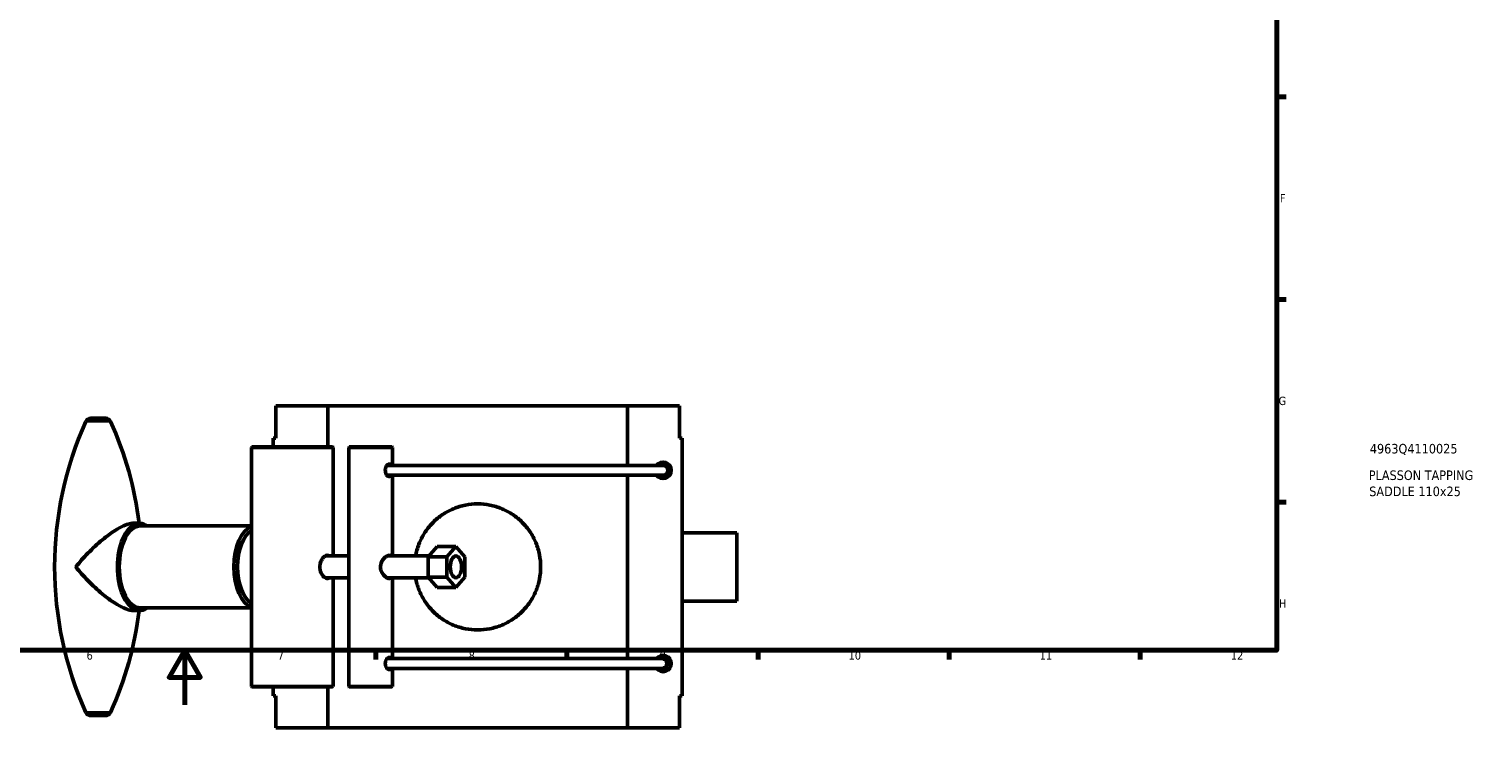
# Model space of a CAD drawing. Header units: millimetres. Extents: x 0 to 1084, y -8 to 1311.
# Tile 2 of 6: x 363 to 897, y -8 to 248. Entities that reach past the tile are written whole.
import ezdxf

# ---------------------------------------------------------------- set-up
doc = ezdxf.new("R2010")
doc.units = ezdxf.units.MM
for name, color, linetype, lineweight in [('Border (ANSI)', 7, 'Continuous', 70), ('Title (ISO)', 7, 'Continuous', 50), ('Visible (ANSI)', 7, 'Continuous', 50), ('Visible Narrow (ANSI)', 7, 'Continuous', 35)]:
    doc.layers.add(name, color=color, linetype=linetype, lineweight=lineweight)
doc.styles.add('Note Text (ANSI)', font='tahoma.ttf')
doc.styles.add('Note Text (ISO)', font='tahoma.ttf')

# ---------------------------------------------------------------- blocks, each defined once
blk = doc.blocks.new('Borders Default Border')
at = {"layer": 'Border (ANSI)'}
for p, q in [((821, 222.75), (824.45, 222.75)), ((821, 148.5), (824.45, 148.5)), ((821, 74.25), (824.45, 74.25)), ((490.58, 20), (490.58, 16.55)), ((560.67, 20), (560.67, 16.55)), ((630.75, 20), (630.75, 16.55)), ((700.83, 20), (700.83, 16.55)), ((770.92, 20), (770.92, 16.55))]:
    blk.add_line(p, q, dxfattribs=at)
at = {"layer": 'Border (ANSI)', "flags": 128}
for points in [[(20, 20), (20, 574), (821, 574), (821, 20), (20, 20)], [(420.5, 0), (420.5, 20), (414.73, 10), (426.27, 10), (420.5, 20)]]:
    blk.add_lwpolyline(points, dxfattribs=at)
at = {"layer": 'Border (ANSI)', "attachment_point": 7, "style": 'Note Text (ANSI)'}
for s, insert, char_height in [('F', (822.14, 184.1), 3.05), ('G', (821.66, 109.79), 3.05), ('H', (821.81, 35.6), 3.05), ('6', (384.49, 16.49), 3.05), ('7', (454.6, 16.55), 3.05), ('8', (524.63, 16.48), 3.05), ('9', (594.7, 16.49), 3.05), ('10', (663.96, 16.49), 3.048), ('11', (734.04, 16.55), 3.048), ('12', (804.13, 16.55), 3.048)]:
    blk.add_mtext(s, dxfattribs=dict(at, insert=insert, char_height=char_height))
blk = doc.blocks.new('Title Blocks ISO')
at = {"layer": 'Title (ISO)', "style": 'Note Text (ISO)'}
for tag, p in [('PART_NUMBER_001', (34.13, 72.11)), ('DESCRIPTION_001', (33.74, 62.38)), ('DESCRIPTION_002', (33.91, 56.47))]:
    blk.add_attdef(tag, p, '', height=3.5, dxfattribs=at)

msp = doc.modelspace()

# ---------------------------------------------------------------- linework, layer by layer
at = {"layer": 'Visible (ANSI)'}
for p, q in [((453.926, 97.729), (453.926, 109.529)), ((453.926, 109.529), (472.926, 109.529)), ((472.926, 109.529), (472.926, 94.529)), ((472.926, 109.529), (582.926, 109.529)), ((582.926, 109.529), (601.926, 109.529)), ((582.926, 87.729), (582.926, 109.529)), ((601.926, 109.529), (601.926, 97.729)), ((391.496, 105.029), (386.066, 105.029)), ((452.926, 94.529), (452.926, 97.729)), ((453.926, 97.729), (452.926, 97.729)), ((601.926, 97.729), (602.926, 97.729)), ((602.926, 3.329), (602.926, 97.729)), ((445.126, 94.529), (444.926, 94.329)), ((474.926, 94.329), (444.926, 94.329)), ((444.926, 6.729), (444.926, 94.329)), ((445.126, 94.529), (474.726, 94.529)), ((474.726, 94.529), (474.926, 94.329)), ((474.926, 54.529), (474.926, 94.329)), ((480.853, 94.529), (480.653, 94.329)), ((496.653, 94.329), (480.653, 94.329)), ((480.653, 87.738), (480.653, 94.329)), ((480.853, 94.529), (496.453, 94.529)), ((496.453, 94.529), (496.653, 94.329)), ((496.653, 87.729), (496.653, 94.329)), ((595.926, 87.729), (494.662, 87.729)), ((597.726, 83.529), (597.726, 85.929)), ((480.653, 51.571), (480.653, 84.12)), ((494.662, 84.129), (595.926, 84.129)), ((496.653, 54.529), (496.653, 84.129)), ((582.926, 16.929), (582.926, 84.129)), ((594.126, 84.129), (594.126, 83.529)), ((403.782, 66.529), (401.647, 66.529)), ((444.926, 65.529), (404.21, 65.529)), ((602.926, 63.029), (622.926, 63.029)), ((622.926, 38.029), (622.926, 63.029)), ((471.985, 54.529), (480.653, 54.529)), ((494.66, 54.529), (509.948, 54.529)), ((509.725, 54.279), (513.07, 58.029)), ((509.725, 54.279), (516.583, 54.279)), ((509.725, 46.779), (509.725, 54.279)), ((519.928, 58.029), (513.07, 58.029)), ((519.928, 58.029), (516.583, 54.279)), ((516.583, 54.279), (516.583, 46.779)), ((523.273, 54.279), (519.928, 58.029)), ((523.273, 46.779), (523.273, 54.279)), ((480.653, 16.938), (480.653, 49.487)), ((471.985, 46.529), (480.653, 46.529)), ((474.926, 6.729), (474.926, 46.529)), ((494.66, 46.529), (509.948, 46.529)), ((496.653, 16.929), (496.653, 46.529)), ((509.725, 46.779), (516.583, 46.779)), ((513.07, 43.029), (509.725, 46.779)), ((513.07, 43.029), (519.928, 43.029)), ((516.583, 46.779), (519.928, 43.029)), ((519.928, 43.029), (523.273, 46.779)), ((602.926, 38.029), (622.926, 38.029)), ((403.782, 34.529), (401.647, 34.529)), ((444.926, 35.529), (404.21, 35.529)), ((595.926, 16.929), (494.662, 16.929)), ((594.126, 17.529), (594.126, 16.929)), ((597.726, 15.129), (597.726, 17.529)), ((480.653, 6.729), (480.653, 13.32)), ((494.662, 13.329), (595.926, 13.329)), ((496.653, 6.729), (496.653, 13.329)), ((582.926, -8.471), (582.926, 13.329)), ((444.926, 6.729), (474.926, 6.729)), ((445.126, 6.529), (444.926, 6.729)), ((474.726, 6.529), (445.126, 6.529)), ((452.926, 3.329), (452.926, 6.529)), ((472.926, 6.529), (472.926, -8.471)), ((474.726, 6.529), (474.926, 6.729)), ((480.653, 6.729), (496.653, 6.729)), ((480.853, 6.529), (480.653, 6.729)), ((496.453, 6.529), (480.853, 6.529)), ((496.453, 6.529), (496.653, 6.729)), ((452.926, 3.329), (453.926, 3.329)), ((453.926, -8.471), (453.926, 3.329)), ((601.926, 3.329), (601.926, -8.471)), ((602.926, 3.329), (601.926, 3.329)), ((391.496, -3.971), (386.066, -3.971)), ((472.926, -8.471), (453.926, -8.471)), ((582.926, -8.471), (472.926, -8.471)), ((601.926, -8.471), (582.926, -8.471))]:
    msp.add_line(p, q, dxfattribs=at)
for centre, radius, start, end in [((502.542, 50.529), 129.76, 155.73702, 204.26298), ((386.066, 103.029), 2, 90, 155.73702), ((391.496, 103.029), 2, 24.26298, 90), ((275.021, 50.529), 129.76, 7.08283, 24.26298), ((595.926, 85.929), 3, 216.8699, 143.1301), ((595.926, 85.929), 1.8, 270, 90), ((275.021, 50.529), 129.76, 335.73702, 352.91717), ((595.926, 15.129), 3, 216.8699, 143.1301), ((595.926, 15.129), 1.8, 262.50346, 97.49654), ((386.066, -1.971), 2, 204.26298, 270), ((391.496, -1.971), 2, 270, 335.73702)]:
    msp.add_arc(centre, radius, start, end, dxfattribs=at)
for centre, major_axis, start_param, end_param in [((404.21, 50.529), (0, -15), 3.1415927, 6.2831853), ((446.211, 50.529), (0, 15), 0.1671498, 2.9744428), ((447.069, 50.529), (0, -14), 3.4432818, 5.9814962)]:
    msp.add_ellipse(centre, major_axis=major_axis, ratio=0.5150381, start_param=start_param, end_param=end_param, dxfattribs=at)
for major_axis in [(0, -4), (0, 4)]:
    msp.add_ellipse((519.928, 50.529), major_axis=major_axis, ratio=0.5150381, dxfattribs=at)
for points, knots in [([(480.653, 87.738), (480.653, 87.715), (480.653, 87.692), (480.655, 87.118), (480.666, 86.51), (480.666, 85.929)], [2.60361586, 2.60361586, 2.60361586, 2.60361586, 2.61088197, 2.61088197, 2.78538018, 2.78538018, 2.78538018, 2.78538018]), ([(480.666, 85.929), (480.666, 85.347), (480.655, 84.74), (480.653, 84.165), (480.653, 84.142), (480.653, 84.12)], [0, 0, 0, 0, 0.17449821, 0.17449821, 0.18176433, 0.18176433, 0.18176433, 0.18176433]), ([(496.137, 84.129), (496.078, 83.999), (496.007, 83.887), (495.804, 83.687), (495.66, 83.629), (495.361, 83.629), (495.187, 83.687), (494.842, 83.922), (494.671, 84.099), (494.389, 84.506), (494.259, 84.763), (494.082, 85.329), (494.037, 85.638), (494.037, 86.219), (494.082, 86.528), (494.259, 87.094), (494.389, 87.352), (494.671, 87.758), (494.842, 87.935), (495.187, 88.17), (495.361, 88.229), (495.66, 88.229), (495.804, 88.17), (496.007, 87.97), (496.078, 87.858), (496.137, 87.728)], [0.20026493, 0.20026493, 0.20026493, 0.20026493, 0.26152442, 0.26152442, 0.34868473, 0.34868473, 0.43584504, 0.43584504, 0.52300535, 0.52300535, 0.6101874, 0.6101874, 0.69736946, 0.69736946, 0.78455152, 0.78455152, 0.87173357, 0.87173357, 0.95889388, 0.95889388, 1.04605419, 1.04605419, 1.1332145, 1.1332145, 1.19447399, 1.19447399, 1.19447399, 1.19447399]), ([(505.175, 54.529), (505.204, 54.691), (505.234, 54.853), (505.563, 56.514), (506.014, 58), (507.197, 60.839), (507.931, 62.195), (509.62, 64.699), (510.576, 65.847), (512.607, 67.878), (513.754, 68.833), (516.258, 70.523), (517.616, 71.257), (520.456, 72.442), (521.943, 72.893), (524.943, 73.486), (526.457, 73.629), (529.395, 73.629), (530.909, 73.486), (533.91, 72.893), (535.396, 72.442), (538.237, 71.257), (539.594, 70.523), (542.098, 68.833), (543.246, 67.878), (545.276, 65.847), (546.232, 64.699), (547.921, 62.195), (548.655, 60.839), (549.839, 58), (550.289, 56.514), (550.883, 53.515), (551.026, 52), (551.026, 49.058), (550.883, 47.543), (550.289, 44.543), (549.839, 43.058), (548.655, 40.219), (547.921, 38.863), (546.232, 36.359), (545.276, 35.211), (543.246, 33.18), (542.098, 32.225), (539.594, 30.535), (538.237, 29.8), (535.396, 28.616), (533.91, 28.165), (530.909, 27.571), (529.395, 27.429), (526.457, 27.429), (524.943, 27.571), (521.943, 28.165), (520.456, 28.616), (517.616, 29.8), (516.258, 30.535), (513.754, 32.225), (512.607, 33.18), (510.576, 35.211), (509.62, 36.359), (507.931, 38.863), (507.197, 40.219), (506.014, 43.058), (505.563, 44.543), (505.234, 46.205), (505.204, 46.367), (505.175, 46.529)], [0.3937668, 0.3937668, 0.3937668, 0.3937668, 0.4413613, 0.4413613, 0.8827225, 0.8827225, 1.3240838, 1.3240838, 1.765445, 1.765445, 2.206254, 2.206254, 2.647063, 2.647063, 3.087872, 3.087872, 3.528681, 3.528681, 3.96949, 3.96949, 4.410299, 4.410299, 4.8511081, 4.8511081, 5.2919171, 5.2919171, 5.7332783, 5.7332783, 6.1746396, 6.1746396, 6.6160008, 6.6160008, 7.0573621, 7.0573621, 7.4987233, 7.4987233, 7.9400846, 7.9400846, 8.3814459, 8.3814459, 8.8228071, 8.8228071, 9.2636161, 9.2636161, 9.7044251, 9.7044251, 10.1452341, 10.1452341, 10.5860431, 10.5860431, 11.0268521, 11.0268521, 11.4676611, 11.4676611, 11.9084701, 11.9084701, 12.3492791, 12.3492791, 12.7906404, 12.7906404, 13.2320017, 13.2320017, 13.6733629, 13.6733629, 13.7209574, 13.7209574, 13.7209574, 13.7209574]), ([(401.647, 66.529), (401.253, 66.529), (400.816, 66.474), (399.639, 66.205), (398.865, 65.931), (397.045, 65.111), (395.991, 64.527), (393.393, 62.882), (391.836, 61.729), (388.471, 58.956), (386.666, 57.274), (383.399, 53.918), (381.906, 52.228), (380.55, 50.541), (380.546, 50.535), (380.541, 50.529)], [3.0047135, 3.0047135, 3.0047135, 3.0047135, 3.2360484, 3.2360484, 3.579379, 3.579379, 3.995697, 3.995697, 4.5893001, 4.5893001, 5.3184937, 5.3184937, 6.0094269, 6.0094269, 6.0119346, 6.0119346, 6.0119346, 6.0119346]), ([(406.763, 65.529), (406.526, 65.694), (406.283, 65.84), (405.313, 66.335), (404.548, 66.529), (403.782, 66.529)], [5.93876544, 5.93876544, 5.93876544, 5.93876544, 6.02638568, 6.02638568, 6.28318531, 6.28318531, 6.28318531, 6.28318531]), ([(470.068, 50.529), (470.068, 51.066), (470.152, 51.636), (470.477, 52.682), (470.716, 53.158), (471.234, 53.91), (471.549, 54.236), (472.186, 54.671), (472.507, 54.779), (473.026, 54.779), (473.261, 54.696), (473.464, 54.529)], [0, 0, 0, 0, 0.16106656, 0.16106656, 0.32213312, 0.32213312, 0.48316188, 0.48316188, 0.64419063, 0.64419063, 0.78547626, 0.78547626, 0.78547626, 0.78547626]), ([(492.274, 50.529), (492.274, 50.634), (492.278, 50.739), (492.315, 51.207), (492.392, 51.562), (492.509, 51.9), (492.593, 52.144), (492.697, 52.377), (493.068, 53.068), (493.387, 53.482), (494.071, 54.162), (494.434, 54.425), (495.088, 54.736), (495.373, 54.799), (495.826, 54.752), (495.999, 54.669), (496.139, 54.529)], [2.58882254, 2.58882254, 2.58882254, 2.58882254, 2.62048918, 2.62048918, 2.72978488, 2.72978488, 2.72978488, 2.80823183, 2.80823183, 2.97464869, 2.97464869, 3.14253097, 3.14253097, 3.29280304, 3.29280304, 3.41891982, 3.41891982, 3.41891982, 3.41891982]), ([(380.541, 50.529), (380.546, 50.523), (380.55, 50.517), (381.906, 48.829), (383.399, 47.139), (386.666, 43.783), (388.471, 42.102), (391.836, 39.329), (393.393, 38.176), (395.991, 36.531), (397.045, 35.947), (398.865, 35.126), (399.639, 34.852), (400.816, 34.584), (401.253, 34.529), (401.647, 34.529)], [-0.0025077, -0.0025077, -0.0025077, -0.0025077, 0, 0, 0.6909332, 0.6909332, 1.4201268, 1.4201268, 2.0137299, 2.0137299, 2.4300479, 2.4300479, 2.7733785, 2.7733785, 3.0047135, 3.0047135, 3.0047135, 3.0047135]), ([(473.464, 46.529), (473.261, 46.362), (473.026, 46.279), (472.507, 46.279), (472.186, 46.387), (471.549, 46.821), (471.234, 47.148), (470.716, 47.899), (470.477, 48.375), (470.152, 49.421), (470.068, 49.992), (470.068, 50.529)], [1.79128625, 1.79128625, 1.79128625, 1.79128625, 1.93257189, 1.93257189, 2.09360064, 2.09360064, 2.25462939, 2.25462939, 2.41569595, 2.41569595, 2.57676252, 2.57676252, 2.57676252, 2.57676252]), ([(480.653, 51.571), (480.653, 51.476), (480.653, 51.38), (480.654, 51.033), (480.654, 50.781), (480.655, 50.529)], [3.99154861, 3.99154861, 3.99154861, 3.99154861, 4.02123872, 4.02123872, 4.09789132, 4.09789132, 4.09789132, 4.09789132]), ([(480.655, 50.529), (480.654, 50.31), (480.654, 50.091), (480.654, 49.743), (480.653, 49.614), (480.653, 49.487)], [1.36574119, 1.36574119, 1.36574119, 1.36574119, 1.43217251, 1.43217251, 1.47200957, 1.47200957, 1.47200957, 1.47200957]), ([(496.139, 46.529), (496.007, 46.397), (495.846, 46.315), (495.415, 46.255), (495.136, 46.308), (494.516, 46.585), (494.182, 46.812), (493.504, 47.439), (493.164, 47.852), (492.634, 48.77), (492.438, 49.265), (492.297, 50.035), (492.274, 50.281), (492.274, 50.529)], [4.48800673, 4.48800673, 4.48800673, 4.48800673, 4.60696227, 4.60696227, 4.75570942, 4.75570942, 4.91064333, 4.91064333, 5.08291906, 5.08291906, 5.24403715, 5.24403715, 5.31860742, 5.31860742, 5.31860742, 5.31860742]), ([(403.782, 34.529), (404.662, 34.529), (405.538, 34.785), (406.493, 35.348), (406.629, 35.435), (406.763, 35.529)], [3.14159265, 3.14159265, 3.14159265, 3.14159265, 3.43649892, 3.43649892, 3.48601252, 3.48601252, 3.48601252, 3.48601252]), ([(480.653, 16.938), (480.653, 16.915), (480.653, 16.892), (480.655, 16.318), (480.666, 15.71), (480.666, 15.129)], [2.60361586, 2.60361586, 2.60361586, 2.60361586, 2.61088197, 2.61088197, 2.78538018, 2.78538018, 2.78538018, 2.78538018]), ([(496.137, 13.329), (496.078, 13.199), (496.007, 13.087), (495.804, 12.887), (495.66, 12.829), (495.361, 12.829), (495.187, 12.887), (494.842, 13.122), (494.671, 13.299), (494.389, 13.706), (494.259, 13.963), (494.082, 14.529), (494.037, 14.838), (494.037, 15.419), (494.082, 15.728), (494.259, 16.294), (494.389, 16.552), (494.671, 16.958), (494.842, 17.135), (495.187, 17.37), (495.361, 17.429), (495.66, 17.429), (495.804, 17.37), (496.007, 17.17), (496.078, 17.058), (496.137, 16.928)], [0.20026493, 0.20026493, 0.20026493, 0.20026493, 0.26152442, 0.26152442, 0.34868473, 0.34868473, 0.43584504, 0.43584504, 0.52300535, 0.52300535, 0.6101874, 0.6101874, 0.69736946, 0.69736946, 0.78455152, 0.78455152, 0.87173357, 0.87173357, 0.95889388, 0.95889388, 1.04605419, 1.04605419, 1.1332145, 1.1332145, 1.19447399, 1.19447399, 1.19447399, 1.19447399]), ([(595.691, 16.913), (595.856, 16.892), (596.024, 16.847), (596.377, 16.703), (596.606, 16.554), (596.927, 16.238), (597.078, 16.016), (597.25, 15.608), (597.303, 15.349), (597.303, 15.129), (597.303, 14.909), (597.25, 14.65), (597.078, 14.241), (596.927, 14.02), (596.606, 13.704), (596.377, 13.555), (596.024, 13.411), (595.856, 13.365), (595.691, 13.344)], [-0.2474133, -0.2474133, -0.2474133, -0.2474133, -0.20126016, -0.20126016, -0.13302582, -0.13302582, -0.06602366, -0.06602366, 0, 0, 0, 0.06602366, 0.06602366, 0.13302582, 0.13302582, 0.20126016, 0.20126016, 0.2474133, 0.2474133, 0.2474133, 0.2474133]), ([(480.666, 15.129), (480.666, 14.547), (480.655, 13.94), (480.653, 13.365), (480.653, 13.342), (480.653, 13.32)], [0, 0, 0, 0, 0.17449821, 0.17449821, 0.18176433, 0.18176433, 0.18176433, 0.18176433])]:
    msp.add_open_spline(points, degree=3, knots=knots, dxfattribs=at)
at = {"layer": 'Visible Narrow (ANSI)'}
for p, q in [((393.263, 103.851), (384.299, 103.851)), ((393.263, -2.793), (384.299, -2.793))]:
    msp.add_line(p, q, dxfattribs=at)
for centre, major_axis, ratio, start_param, end_param in [((595.926, 85.929), (0, 1.8), 0.9770791, 3.2986723, 6.1261057), ((403.782, 50.529), (0, 16), 0.5150381, 0.1570796, 2.984513), ((404.21, 50.529), (0, -15.5), 0.5150381, 3.069453, 6.3553249)]:
    msp.add_ellipse(centre, major_axis=major_axis, ratio=ratio, start_param=start_param, end_param=end_param, dxfattribs=at)

# ---------------------------------------------------------------- block references
msp.add_blockref('Borders Default Border', (0, 0))
msp.add_blockref('Title Blocks ISO', (821, 20)).add_auto_attribs({'PART_NUMBER_001': '4963Q4110025', 'DESCRIPTION_001': 'PLASSON TAPPING', 'DESCRIPTION_002': 'SADDLE 110x25'})

doc.saveas('drawing.dxf')
